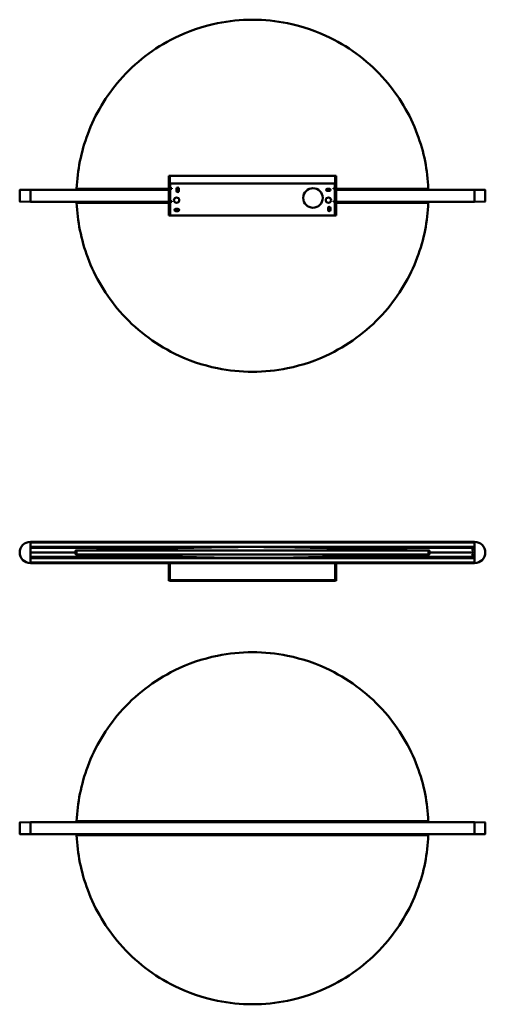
# Model space of a CAD drawing. Header units: millimetres. Extents: x 396 to 2742, y 163 to 2400.
# Tile 1 of 2: x 396 to 1454, y 163 to 2400. Entities that reach past the tile are written whole.
import ezdxf

# ---------------------------------------------------------------- set-up
doc = ezdxf.new("R2010")
doc.units = ezdxf.units.MM
doc.header["$LTSCALE"] = 10
doc.layers.add('Visibile (ISO)', color=7, linetype='Continuous', lineweight=50)

msp = doc.modelspace()

# ---------------------------------------------------------------- linework, layer by layer
at = {"layer": 'Visibile (ISO)'}
for p, q in [((734.9, 2044.8), (734.9, 2044.3)), ((734.9, 2044.8), (736.4, 2044.8)), ((734.9, 2026.6), (734.9, 2044.3)), ((736.4, 2044.3), (736.4, 2044.8)), ((736.4, 2044.3), (736.4, 2026.6)), ((736.9, 2044.8), (1112.9, 2044.8)), ((736.9, 2043.3), (736.9, 2044.7)), ((736.9, 2044.3), (736.9, 2027.6)), ((1112.9, 2027.6), (1112.9, 2044.3)), ((1113, 2044.7), (1113, 2043.3)), ((1113.4, 2044.8), (1113.4, 2044.3)), ((1113.4, 2044.8), (1114.9, 2044.8)), ((1113.4, 2026.6), (1113.4, 2044.3)), ((1114.9, 2044.3), (1114.9, 2044.8)), ((1114.9, 2044.3), (1114.9, 2026.6)), ((395.9, 2013.2), (419.9, 2013.4)), ((419.9, 2013.4), (419.9, 2013.2)), ((419.9, 2013.4), (734.9, 2013.4)), ((734.9, 2026.6), (734.9, 1954.8)), ((736.4, 2026.6), (734.9, 2026.6)), ((736.4, 2026.6), (736.4, 1954.8)), ((1112.9, 2027.6), (736.9, 2027.6)), ((736.9, 2027.6), (736.9, 2026.4)), ((736.9, 2026.4), (738.5, 2026.4)), ((737.4, 2023.9), (737.4, 2023.3)), ((737.4, 2016.8), (737.4, 2023.3)), ((737.4, 2016.8), (741.2, 2016.8)), ((737.4, 1987.8), (737.4, 2015.3)), ((740.4, 2015.3), (737.4, 2015.3)), ((741.2, 2015.3), (740.4, 2015.3)), ((741.2, 2016.8), (741.2, 2015.3)), ((752.4, 2010.8), (752.4, 2015.8)), ((757.4, 2015.8), (757.4, 2010.8)), ((1094.9, 2015.8), (1099.9, 2015.8)), ((1108.7, 2016.8), (1112.4, 2016.8)), ((1108.7, 2015.3), (1108.7, 2016.8)), ((1109.4, 2015.3), (1108.7, 2015.3)), ((1109.4, 2015.3), (1112.4, 2015.3)), ((1111.3, 2026.4), (1112.9, 2026.4)), ((1112.4, 2023.3), (1112.4, 2023.9)), ((1112.4, 2023.3), (1112.4, 2016.8)), ((1112.4, 1987.8), (1112.4, 2015.3)), ((1112.9, 2026.4), (1112.9, 2027.6)), ((1113.4, 1954.8), (1113.4, 2026.6)), ((1114.9, 2026.6), (1113.4, 2026.6)), ((1114.9, 1954.8), (1114.9, 2026.6)), ((1114.9, 2013.4), (1429.9, 2013.4)), ((1429.9, 2013.4), (1429.9, 2013.2)), ((1429.9, 2013.4), (1453.9, 2013.2)), ((395.7, 1986.7), (395.7, 2013)), ((419.9, 1986.4), (419.9, 2013.2)), ((419.9, 2013.2), (419.9, 1986.5)), ((1099.9, 2010.8), (1094.9, 2010.8)), ((1429.9, 1986.4), (1429.9, 2013.2)), ((1429.9, 1986.5), (1429.9, 2013.2)), ((1454.2, 1986.7), (1454.2, 2013)), ((419.9, 1986.2), (395.9, 1986.4)), ((419.9, 1986.4), (419.9, 1986.2)), ((734.9, 1986.2), (419.9, 1986.2)), ((737.4, 1987.8), (740.4, 1987.8)), ((737.4, 1957.8), (737.4, 1986.3)), ((741.2, 1986.3), (737.4, 1986.3)), ((740.4, 1987.8), (741.2, 1987.8)), ((741.2, 1987.8), (741.2, 1986.3)), ((750.4, 1969.8), (755.4, 1969.8)), ((1096.9, 1967.3), (1096.9, 1972.3)), ((1101.9, 1972.3), (1101.9, 1967.3)), ((1108.7, 1987.8), (1109.4, 1987.8)), ((1108.7, 1986.3), (1108.7, 1987.8)), ((1112.4, 1986.3), (1108.7, 1986.3)), ((1112.4, 1987.8), (1109.4, 1987.8)), ((1112.4, 1986.3), (1112.4, 1957.8)), ((1429.9, 1986.2), (1114.9, 1986.2)), ((1429.9, 1986.4), (1429.9, 1986.2)), ((1453.9, 1986.4), (1429.9, 1986.2)), ((736.4, 1954.8), (734.9, 1954.8)), ((737.4, 1954.8), (736.4, 1954.8)), ((737.4, 1957.8), (737.4, 1954.8)), ((1112.4, 1954.8), (737.4, 1954.8)), ((755.4, 1964.8), (750.4, 1964.8)), ((1112.4, 1954.8), (1112.4, 1957.8)), ((1112.4, 1954.8), (1113.4, 1954.8)), ((1113.4, 1954.8), (1114.9, 1954.8)), ((419.9, 1213.6), (419.9, 1213.4)), ((419.9, 1213.6), (1429.9, 1213.6)), ((419.9, 1213.4), (419.9, 1212.4)), ((419.9, 1165.3), (419.9, 1213.3)), ((1429.9, 1212.2), (419.9, 1212.2)), ((1429.9, 1213.6), (1429.9, 1213.4)), ((1429.9, 1213.4), (1429.9, 1212.4)), ((1429.9, 1213.3), (1429.9, 1165.3)), ((419.9, 1202), (1429.9, 1202)), ((419.9, 1201.8), (419.9, 1200.5)), ((797.3, 1200.3), (419.9, 1200.3)), ((421.1, 1200.1), (419.9, 1200.1)), ((419.9, 1189.6), (522.4, 1189.6)), ((419.9, 1189.6), (522.4, 1189.6)), ((786.1, 1200.1), (420.9, 1200.1)), ((522.4, 1189.6), (522.4, 1193.1)), ((522.4, 1186.1), (522.4, 1189.6)), ((543.3, 1193.8), (522.7, 1193.8)), ((523.4, 1194.1), (559.1, 1194.1)), ((524.9, 1193.6), (525.2, 1193.6)), ((524.9, 1185.1), (524.9, 1193.6)), ((1429.9, 1200.3), (1052.5, 1200.3)), ((1428.9, 1200.1), (1063.8, 1200.1)), ((1290.7, 1194.1), (1326.4, 1194.1)), ((1327.1, 1193.8), (1306.5, 1193.8)), ((1324.6, 1193.6), (1324.9, 1193.6)), ((1324.9, 1185.1), (1324.9, 1193.6)), ((1326.9, 1193.1), (1326.9, 1189.6)), ((1326.9, 1189.6), (1327.4, 1189.6)), ((1326.9, 1189.6), (1326.9, 1186.1)), ((1326.9, 1189.6), (1327.4, 1189.6)), ((1327.4, 1193.1), (1327.4, 1189.6)), ((1327.4, 1189.6), (1327.4, 1186.1)), ((1327.4, 1189.6), (1429.9, 1189.6)), ((1327.4, 1189.6), (1429.9, 1189.6)), ((1425.6, 1194.7), (1424.3, 1194.7)), ((1429.9, 1200.1), (1428.8, 1200.1)), ((1429.9, 1201.8), (1429.9, 1200.5)), ((419.9, 1178.6), (429.7, 1178.7)), ((419.9, 1178.4), (797.3, 1178.4)), ((419.9, 1178.2), (419.9, 1176.9)), ((1429.9, 1176.7), (419.9, 1176.7)), ((419.9, 1166.5), (1429.9, 1166.5)), ((419.9, 1166.3), (419.9, 1165.3)), ((419.9, 1165.3), (419.9, 1165.1)), ((737.9, 1165.1), (419.9, 1165.1)), ((766, 1179.1), (420.9, 1179.1)), ((429.9, 1178.9), (429.9, 1179.1)), ((527.5, 1185.1), (523.4, 1185.1)), ((524.9, 1185.1), (525.2, 1185.1)), ((737.9, 1165.1), (737.9, 1164.6)), ((737.9, 1165.1), (738.9, 1165.1)), ((738.9, 1165.1), (1111, 1165.1)), ((1052.5, 1178.4), (1429.9, 1178.4)), ((1428.9, 1179.1), (1083.9, 1179.1)), ((1111, 1165.1), (1111.9, 1165.1)), ((1429.9, 1165.1), (1111.9, 1165.1)), ((1111.9, 1164.6), (1111.9, 1165.1)), ((1326.4, 1185.1), (1322.4, 1185.1)), ((1324.6, 1185.1), (1324.9, 1185.1)), ((1419.9, 1179.1), (1419.9, 1178.9)), ((1420.1, 1178.7), (1429.9, 1178.6)), ((1425.7, 1184), (1424.2, 1184)), ((1429.9, 1178.2), (1429.9, 1176.9)), ((1429.9, 1166.3), (1429.9, 1165.3)), ((1429.9, 1165.3), (1429.9, 1165.1)), ((734.9, 1162.1), (734.9, 1152)), ((736.4, 1162.1), (734.9, 1162.1)), ((734.9, 1152), (734.9, 1150.3)), ((734.9, 1125.1), (734.9, 1150.3)), ((736.4, 1162.1), (736.4, 1152)), ((736.4, 1150.3), (736.4, 1152)), ((736.4, 1150.3), (736.4, 1125.1)), ((736.9, 1162.1), (736.9, 1152)), ((736.9, 1151.1), (736.9, 1151.6)), ((736.9, 1150.3), (736.9, 1126.5)), ((1112.9, 1162.1), (1112.9, 1152)), ((1112.9, 1126.5), (1112.9, 1150.3)), ((1113, 1151.6), (1113, 1151.1)), ((1113.4, 1162.1), (1113.4, 1152)), ((1114.9, 1162.1), (1113.4, 1162.1)), ((1113.4, 1152), (1113.4, 1150.3)), ((1113.4, 1125.1), (1113.4, 1150.3)), ((1114.9, 1152), (1114.9, 1162.1)), ((1114.9, 1150.3), (1114.9, 1152)), ((1114.9, 1150.3), (1114.9, 1125.1)), ((736.4, 1125.1), (734.9, 1125.1)), ((1112.9, 1126.5), (736.9, 1126.5)), ((737.4, 1126.5), (737.4, 1125.6)), ((737.4, 1125.6), (737.4, 1125.2)), ((737.4, 1125.2), (737.4, 1125.1)), ((737.4, 1125.1), (1112.4, 1125.1)), ((1112.4, 1125.6), (1112.4, 1126.5)), ((1112.4, 1125.2), (1112.4, 1125.6)), ((1112.4, 1125.1), (1112.4, 1125.2)), ((1114.9, 1125.1), (1113.4, 1125.1)), ((395.7, 575.9), (395.7, 549.6)), ((395.9, 576.2), (419.9, 576.4)), ((419.9, 576.4), (419.9, 576.2)), ((419.9, 576.4), (1429.9, 576.4)), ((419.9, 549.4), (419.9, 576.2)), ((419.9, 576.1), (419.9, 549.4)), ((1429.9, 576.4), (1429.9, 576.2)), ((1429.9, 576.4), (1453.9, 576.2)), ((1429.9, 549.4), (1429.9, 576.2)), ((1429.9, 549.4), (1429.9, 576.1)), ((1454.2, 575.9), (1454.2, 549.6)), ((419.9, 549.2), (395.9, 549.4)), ((419.9, 549.4), (419.9, 549.2)), ((1429.9, 549.2), (419.9, 549.2)), ((1429.9, 549.4), (1429.9, 549.2)), ((1453.9, 549.4), (1429.9, 549.2))]:
    msp.add_line(p, q, dxfattribs=at)
for centre, radius in [((1062.4, 1994.8), 22.2), ((752.4, 1989.8), 6), ((1097.4, 1989.8), 6), ((1424.9, 1195.1), 0.75), ((1424.9, 1184.1), 0.75)]:
    msp.add_circle(centre, radius, dxfattribs=at)
for centre, radius, start, end in [((924.9, 1999.8), 400, 177.7076, 178.0516), ((754.9, 2015.8), 2.5, 0, 180), ((1094.9, 2013.3), 2.5, 90, 270), ((1099.9, 2013.3), 2.5, 270, 90), ((924.9, 1999.8), 400, 1.9484, 2.2924), ((395.9, 2013), 0.25, 90.5, 180), ((754.9, 2010.8), 2.5, 180, 0), ((1453.9, 2013), 0.25, 0, 89.5), ((395.9, 1986.7), 0.25, 180, 269.5), ((924.9, 1999.8), 400, 181.9484, 182.2924), ((750.4, 1967.3), 2.5, 90, 270), ((755.4, 1967.3), 2.5, 270, 90), ((1099.4, 1972.3), 2.5, 0, 180), ((924.9, 1999.8), 400, 357.7076, 358.0516), ((1453.9, 1986.7), 0.25, 270.5, 0), ((1099.4, 1967.3), 2.5, 180, 0), ((419.9, 1189.3), 24.2, 90, 270), ((1429.9, 1189.3), 24.2, 270, 90), ((420.9, 1199.1), 1, 90, 180), ((523.4, 1193.1), 1, 90, 180), ((523.4, 1186.1), 1, 180, 270), ((1325.9, 1186.1), 1, 270, 0), ((1326.4, 1193.1), 1, 0, 90), ((1326.4, 1186.1), 1, 270, 0), ((1325.9, 1193.1), 1, 0, 45.2349), ((1428.9, 1199.1), 1, 0, 90), ((420.9, 1180.1), 1, 180, 270), ((429.7, 1178.9), 0.2, 270.5, 0), ((1420.1, 1178.9), 0.2, 180, 269.5), ((1428.9, 1180.1), 1, 270, 0), ((395.9, 575.9), 0.25, 90.5, 180), ((924.9, 562.8), 400, 177.7076, 178.0516), ((924.9, 562.8), 400, 1.9484, 2.2924), ((1453.9, 575.9), 0.25, 0, 89.5), ((395.9, 549.6), 0.25, 180, 269.5), ((924.9, 562.8), 400, 181.9484, 182.2924), ((924.9, 562.8), 400, 357.7076, 358.0516), ((1453.9, 549.6), 0.25, 270.5, 0)]:
    msp.add_arc(centre, radius, start, end, dxfattribs=at)
for centre, ratio, start_param, end_param in [((742.4, 2024.6), 0.573576, 2.435729, 2.714514), ((1107.4, 2024.6), 0.573576, 0.427079, 0.705864), ((742.4, 1124.7), 0.819152, 2.674938, 2.714514), ((1107.4, 1124.7), 0.819152, 0.427079, 0.466655)]:
    msp.add_ellipse(centre, major_axis=(5, 0), ratio=ratio, start_param=start_param, end_param=end_param, dxfattribs=at)
for points, knots in [([(1324.6, 2015.8), (1323.8, 2036.8), (1321.3, 2057.6), (1313, 2099.2), (1307.1, 2119.9), (1282.7, 2185), (1258, 2226.5), (1191.6, 2302.6), (1149.1, 2335.3), (1070.8, 2373.8), (1038.4, 2384.9), (978.5, 2397.1), (951.8, 2399.8), (898.1, 2399.8), (871.3, 2397.1), (811.5, 2384.9), (779, 2373.8), (700.7, 2335.3), (658.2, 2302.6), (591.9, 2226.5), (567.1, 2185), (542.8, 2119.9), (536.9, 2099.2), (528.6, 2057.6), (526.1, 2036.8), (525.2, 2015.8)], [0.00008, 0.00008, 0.00008, 0.00008, 6.282465, 6.282465, 12.731441, 12.731441, 27.112531, 27.112531, 43.029134, 43.029134, 53.285774, 53.285774, 61.338384, 61.338384, 69.391019, 69.391019, 79.648371, 79.648371, 95.564851, 95.564851, 109.946007, 109.946007, 116.394656, 116.394656, 122.676683, 122.676683, 122.676683, 122.676683]), ([(736.9, 2043.7), (736.7, 2043.9), (736.6, 2044.2), (736.5, 2044.4), (736.5, 2044.6), (736.4, 2044.7), (736.4, 2044.8)], [0.5254852, 0.5254852, 0.5254852, 0.5254852, 0.7838691, 0.7838691, 0.7838691, 1, 1, 1, 1]), ([(525.2, 2015.8), (530.6, 2015.8), (535.9, 2015.8), (541.3, 2015.8), (558.9, 2015.9), (576.9, 2015.8), (594.7, 2015.8), (608.8, 2015.8), (622.9, 2015.8), (637, 2015.8), (660.4, 2015.8), (684, 2015.8), (707.4, 2015.8), (716, 2015.8), (724.6, 2015.8), (733.1, 2015.8), (733.7, 2015.8), (734.3, 2015.8), (734.9, 2015.8)], [-799.359743, -799.359743, -799.359743, -799.359743, -783.201423, -783.201423, -783.201423, -729.898409, -729.898409, -729.898409, -687.485951, -687.485951, -687.485951, -617.200734, -617.200734, -617.200734, -591.474699, -591.474699, -591.474699, -589.6985, -589.6985, -589.6985, -589.6985]), ([(737.4, 2023.9), (737.4, 2024), (737.4, 2024.1), (737.4, 2024.3), (737.4, 2024.5), (737.5, 2024.9), (737.5, 2025.1), (737.6, 2025.4), (737.7, 2025.6), (737.9, 2025.8)], [2.4312271, 2.4312271, 2.4312271, 2.4312271, 2.4539443, 2.4539443, 2.512012, 2.512012, 2.5700797, 2.5700797, 2.6558897, 2.6558897, 2.6558897, 2.6558897]), ([(1112, 2025.8), (1112.1, 2025.6), (1112.2, 2025.4), (1112.3, 2025.1), (1112.3, 2024.9), (1112.4, 2024.5), (1112.4, 2024.3), (1112.4, 2024.1), (1112.4, 2024), (1112.4, 2023.9)], [1.7381411, 1.7381411, 1.7381411, 1.7381411, 1.8239511, 1.8239511, 1.8820188, 1.8820188, 1.9400865, 1.9400865, 1.9628037, 1.9628037, 1.9628037, 1.9628037]), ([(1114.9, 2015.8), (1115.5, 2015.8), (1116.1, 2015.8), (1116.7, 2015.8), (1148.7, 2015.8), (1180.8, 2015.8), (1212.8, 2015.8), (1220.3, 2015.8), (1227.7, 2015.8), (1235.2, 2015.8), (1259.6, 2015.8), (1284.3, 2015.9), (1308.6, 2015.8), (1312.4, 2015.8), (1316.2, 2015.8), (1320, 2015.8), (1321.6, 2015.8), (1323.1, 2015.8), (1324.6, 2015.8)], [-209.674997, -209.674997, -209.674997, -209.674997, -207.895024, -207.895024, -207.895024, -111.803228, -111.803228, -111.803228, -89.409604, -89.409604, -89.409604, -16.098218, -16.098218, -16.098218, -4.555017, -4.555017, -4.555017, 0, 0, 0, 0]), ([(734.9, 1983.8), (734.3, 1983.8), (733.7, 1983.8), (733.1, 1983.8), (701.1, 1983.8), (669, 1983.8), (637, 1983.8), (629.6, 1983.8), (622.1, 1983.8), (614.7, 1983.8), (590.2, 1983.8), (565.5, 1983.8), (541.3, 1983.8), (537.5, 1983.8), (533.6, 1983.8), (529.8, 1983.8), (528.3, 1983.8), (526.8, 1983.8), (525.2, 1983.8)], [-209.674989, -209.674989, -209.674989, -209.674989, -207.895024, -207.895024, -207.895024, -111.803228, -111.803228, -111.803228, -89.409603, -89.409603, -89.409603, -16.098218, -16.098218, -16.098218, -4.555016, -4.555016, -4.555016, 0, 0, 0, 0]), ([(525.2, 1983.8), (526.1, 1962.9), (528.6, 1942.1), (536.9, 1900.5), (542.8, 1879.8), (567.1, 1814.7), (591.9, 1773.2), (658.2, 1697), (700.7, 1664.4), (779, 1625.8), (811.5, 1614.7), (871.3, 1602.5), (898.1, 1599.8), (951.8, 1599.8), (978.5, 1602.5), (1038.4, 1614.7), (1070.9, 1625.8), (1149.1, 1664.4), (1191.6, 1697), (1258, 1773.2), (1282.7, 1814.7), (1307.1, 1879.8), (1313, 1900.5), (1321.3, 1942.1), (1323.8, 1962.9), (1324.6, 1983.8)], [0.00008, 0.00008, 0.00008, 0.00008, 6.282465, 6.282465, 12.731441, 12.731441, 27.112531, 27.112531, 43.029134, 43.029134, 53.285774, 53.285774, 61.338384, 61.338384, 69.391019, 69.391019, 79.648371, 79.648371, 95.564851, 95.564851, 109.946007, 109.946007, 116.394656, 116.394656, 122.676683, 122.676683, 122.676683, 122.676683]), ([(1324.6, 1983.8), (1319.2, 1983.8), (1313.9, 1983.8), (1308.6, 1983.8), (1290.9, 1983.8), (1272.9, 1983.8), (1255.1, 1983.8), (1241, 1983.8), (1226.9, 1983.8), (1212.8, 1983.8), (1189.4, 1983.9), (1165.9, 1983.8), (1142.4, 1983.8), (1133.9, 1983.8), (1125.3, 1983.8), (1116.7, 1983.8), (1116.1, 1983.8), (1115.5, 1983.8), (1114.9, 1983.8)], [-799.359743, -799.359743, -799.359743, -799.359743, -783.201423, -783.201423, -783.201423, -729.898409, -729.898409, -729.898409, -687.485951, -687.485951, -687.485951, -617.200736, -617.200736, -617.200736, -591.474699, -591.474699, -591.474699, -589.698492, -589.698492, -589.698492, -589.698492]), ([(525.2, 1193.6), (526.1, 1193.6), (528.6, 1193.6), (536.9, 1193.6), (542.8, 1193.6), (567.1, 1193.6), (591.9, 1193.6), (658.2, 1193.6), (700.7, 1193.6), (779, 1193.6), (811.5, 1193.6), (871.3, 1193.6), (898.1, 1193.6), (951.8, 1193.6), (978.5, 1193.6), (1038.4, 1193.6), (1070.8, 1193.6), (1149.1, 1193.6), (1191.6, 1193.6), (1258, 1193.6), (1282.7, 1193.6), (1307.1, 1193.6), (1313, 1193.6), (1321.3, 1193.6), (1323.8, 1193.6), (1324.6, 1193.6)], [0.000082, 0.000082, 0.000082, 0.000082, 6.282118, 6.282118, 12.730779, 12.730779, 27.111959, 27.111959, 43.028466, 43.028466, 53.285836, 53.285836, 61.338484, 61.338484, 69.391108, 69.391108, 79.647764, 79.647764, 95.564394, 95.564394, 109.945509, 109.945509, 116.394496, 116.394496, 122.676891, 122.676891, 122.676891, 122.676891]), ([(525.7, 1193.6), (528.4, 1193.6), (532.9, 1193.6), (544.4, 1193.8), (550.4, 1193.9), (565.4, 1194.2), (574.6, 1194.4), (594, 1194.9), (604, 1195.1), (628, 1195.8), (642.3, 1196.2), (673.2, 1197.1), (689.8, 1197.5), (728, 1198.6), (749.9, 1199.2), (798.2, 1200.4), (824.8, 1200.9), (878.7, 1201.7), (906.1, 1201.9), (956.8, 1201.8), (980.1, 1201.6), (1026.9, 1200.9), (1050.5, 1200.4), (1100.5, 1199.2), (1127.1, 1198.5), (1178.6, 1197), (1203.8, 1196.3), (1244.8, 1195.2), (1261.6, 1194.7), (1287.3, 1194.1), (1296.9, 1194), (1310.9, 1193.7), (1316.4, 1193.7), (1321.7, 1193.6), (1323.1, 1193.6), (1324.2, 1193.6)], [0, 0, 0, 0, 3.947631, 3.947631, 7.265209, 7.265209, 11.031311, 11.031311, 14.601857, 14.601857, 19.356967, 19.356967, 24.609366, 24.609366, 31.358552, 31.358552, 39.447612, 39.447612, 47.6419, 47.6419, 54.640446, 54.640446, 61.800378, 61.800378, 70.004667, 70.004667, 78.034074, 78.034074, 83.964938, 83.964938, 88.422286, 88.422286, 91.962921, 91.962921, 93.571519, 93.571519, 93.571519, 93.571519]), ([(525.7, 1193.6), (528.4, 1193.6), (532.9, 1193.6), (540.5, 1193.8), (541.9, 1193.8), (543.3, 1193.8)], [0, 0, 0, 0, 3.957282, 3.957282, 4.784228, 4.784228, 4.784228, 4.784228]), ([(1306.5, 1193.8), (1312, 1193.7), (1316.8, 1193.6), (1321.7, 1193.6), (1323, 1193.6), (1324.1, 1193.6)], [88.780366, 88.780366, 88.780366, 88.780366, 91.976392, 91.976392, 93.548674, 93.548674, 93.548674, 93.548674]), ([(1324.6, 1185.1), (1323.8, 1185.1), (1321.3, 1185.1), (1313, 1185.1), (1307.1, 1185.1), (1282.7, 1185.1), (1258, 1185.1), (1191.6, 1185.1), (1149.1, 1185.1), (1070.8, 1185.1), (1038.4, 1185.1), (978.5, 1185.1), (951.8, 1185.1), (898.1, 1185.1), (871.3, 1185.1), (811.5, 1185.1), (779, 1185.1), (700.7, 1185.1), (658.2, 1185.1), (591.9, 1185.1), (567.1, 1185.1), (542.8, 1185.1), (536.9, 1185.1), (528.6, 1185.1), (526.1, 1185.1), (525.2, 1185.1)], [0.00008, 0.00008, 0.00008, 0.00008, 6.282465, 6.282465, 12.731441, 12.731441, 27.112531, 27.112531, 43.029134, 43.029134, 53.285774, 53.285774, 61.338384, 61.338384, 69.391019, 69.391019, 79.648371, 79.648371, 95.564851, 95.564851, 109.946007, 109.946007, 116.394656, 116.394656, 122.676683, 122.676683, 122.676683, 122.676683]), ([(1324.2, 1185.1), (1321.4, 1185.1), (1316.9, 1185), (1305.4, 1184.9), (1299.3, 1184.8), (1284.4, 1184.5), (1275.2, 1184.3), (1255.8, 1183.8), (1245.8, 1183.5), (1221.8, 1182.9), (1207.4, 1182.5), (1176.5, 1181.6), (1159.9, 1181.1), (1121.6, 1180.1), (1099.7, 1179.5), (1051.3, 1178.3), (1024.7, 1177.7), (970.8, 1177), (943.4, 1176.8), (892.8, 1176.9), (869.5, 1177.1), (822.7, 1177.8), (799.1, 1178.3), (749, 1179.5), (722.5, 1180.2), (671, 1181.7), (645.7, 1182.4), (604.9, 1183.5), (588, 1184), (562.5, 1184.5), (552.9, 1184.7), (538.9, 1185), (533.4, 1185), (528.1, 1185.1), (526.8, 1185.1), (525.7, 1185.1)], [0, 0, 0, 0, 3.957282, 3.957282, 7.279415, 7.279415, 11.041336, 11.041336, 14.610082, 14.610082, 19.371206, 19.371206, 24.62908, 24.62908, 31.389472, 31.389472, 39.47799, 39.47799, 47.667717, 47.667717, 54.663117, 54.663117, 61.826494, 61.826494, 70.034682, 70.034682, 78.06325, 78.06325, 83.981261, 83.981261, 88.432361, 88.432361, 91.976392, 91.976392, 93.571398, 93.571398, 93.571398, 93.571398]), ([(736.1, 1164.5), (736.2, 1164.5), (736.2, 1164.6), (736.2, 1164.6), (736.7, 1164.9), (737.3, 1165.1), (737.9, 1165.1)], [-0.4257437, -0.4257437, -0.4257437, -0.4257437, -0.3972111, -0.3972111, -0.3972111, 0, 0, 0, 0]), ([(737, 1163.3), (736.8, 1163.1), (736.6, 1162.9), (736.5, 1162.6), (736.5, 1162.5), (736.4, 1162.3), (736.4, 1162.1)], [0.4257437, 0.4257437, 0.4257437, 0.4257437, 0.7838691, 0.7838691, 0.7838691, 1, 1, 1, 1]), ([(737.9, 1164.6), (737.7, 1164.4), (737.5, 1164.1), (737.4, 1163.8), (737.3, 1163.7), (737.3, 1163.5), (737.2, 1163.4)], [-0.626759, -0.626759, -0.626759, -0.626759, -0.3602766, -0.3602766, -0.3602766, -0.2742272, -0.2742272, -0.2742272, -0.2742272]), ([(1112.6, 1163.4), (1112.5, 1163.8), (1112.3, 1164.1), (1112.1, 1164.4), (1112.1, 1164.5), (1112, 1164.6), (1111.9, 1164.6)], [-0.7362902, -0.7362902, -0.7362902, -0.7362902, -0.4714139, -0.4714139, -0.4714139, -0.3832531, -0.3832531, -0.3832531, -0.3832531]), ([(1113.7, 1164.5), (1114, 1164.3), (1114.3, 1164), (1114.5, 1163.7), (1114.7, 1163.2), (1114.9, 1162.7), (1114.9, 1162.1)], [-0.5742563, -0.5742563, -0.5742563, -0.5742563, -0.3390653, -0.3390653, -0.3390653, 0, 0, 0, 0]), ([(737.4, 1125.2), (737.4, 1125.2), (737.4, 1125.2), (737.4, 1125.3), (737.4, 1125.3), (737.5, 1125.5), (737.5, 1125.6), (737.6, 1125.9), (737.7, 1126.1), (737.9, 1126.4)], [2.4312271, 2.4312271, 2.4312271, 2.4312271, 2.4539443, 2.4539443, 2.512012, 2.512012, 2.5700797, 2.5700797, 2.6558897, 2.6558897, 2.6558897, 2.6558897]), ([(1112, 1126.4), (1112.1, 1126.1), (1112.2, 1125.9), (1112.3, 1125.6), (1112.3, 1125.5), (1112.4, 1125.3), (1112.4, 1125.3), (1112.4, 1125.2), (1112.4, 1125.2), (1112.4, 1125.2)], [1.7381411, 1.7381411, 1.7381411, 1.7381411, 1.8239511, 1.8239511, 1.8820188, 1.8820188, 1.9400865, 1.9400865, 1.9628037, 1.9628037, 1.9628037, 1.9628037]), ([(1324.6, 578.8), (1323.8, 599.7), (1321.3, 620.5), (1313, 662.1), (1307.1, 682.9), (1282.7, 747.9), (1258, 789.4), (1191.6, 865.6), (1149.1, 898.2), (1070.9, 936.8), (1038.4, 947.9), (978.5, 960.1), (951.8, 962.8), (898.1, 962.8), (871.3, 960.1), (811.5, 947.9), (779, 936.8), (700.7, 898.2), (658.2, 865.6), (591.9, 789.4), (567.1, 747.9), (542.8, 682.9), (536.9, 662.1), (528.6, 620.5), (526.1, 599.7), (525.2, 578.8)], [0.000082, 0.000082, 0.000082, 0.000082, 6.282134, 6.282134, 12.730811, 12.730811, 27.11199, 27.11199, 43.028496, 43.028496, 53.285857, 53.285857, 61.338502, 61.338502, 69.391129, 69.391129, 79.647795, 79.647795, 95.564425, 95.564425, 109.945541, 109.945541, 116.394512, 116.394512, 122.676891, 122.676891, 122.676891, 122.676891]), ([(525.2, 578.8), (530.6, 578.8), (535.9, 578.8), (541.3, 578.8), (558.9, 578.8), (576.9, 578.8), (594.7, 578.8), (608.8, 578.8), (622.9, 578.8), (637, 578.8), (660.4, 578.8), (684, 578.8), (707.4, 578.8), (716, 578.8), (724.6, 578.8), (733.1, 578.8), (765.1, 578.8), (797, 578.8), (829, 578.8), (840.5, 578.8), (852, 578.8), (863.6, 578.8), (884, 578.8), (904.5, 578.8), (924.9, 578.8), (939, 578.8), (953.2, 578.8), (967.3, 578.8), (985.2, 578.8), (1003, 578.8), (1020.9, 578.8), (1045.3, 578.8), (1069.6, 578.8), (1094, 578.8), (1101.6, 578.8), (1109.1, 578.8), (1116.7, 578.8), (1148.7, 578.8), (1180.8, 578.8), (1212.8, 578.8), (1220.3, 578.8), (1227.7, 578.8), (1235.2, 578.8), (1259.6, 578.8), (1284.3, 578.8), (1308.6, 578.8), (1312.4, 578.8), (1316.2, 578.8), (1320, 578.8), (1321.6, 578.8), (1323.1, 578.8), (1324.6, 578.8)], [-799.359559, -799.359559, -799.359559, -799.359559, -783.205049, -783.205049, -783.205049, -729.884559, -729.884559, -729.884559, -687.487998, -687.487998, -687.487998, -617.158866, -617.158866, -617.158866, -591.476832, -591.476832, -591.476832, -495.626296, -495.626296, -495.626296, -461.022736, -461.022736, -461.022736, -399.680951, -399.680951, -399.680951, -357.295901, -357.295901, -357.295901, -303.754605, -303.754605, -303.754605, -230.604849, -230.604849, -230.604849, -207.897178, -207.897178, -207.897178, -111.80532, -111.80532, -111.80532, -89.431648, -89.431648, -89.431648, -16.101739, -16.101739, -16.101739, -4.562289, -4.562289, -4.562289, 0, 0, 0, 0]), ([(525.2, 546.8), (526.1, 525.8), (528.6, 505), (536.9, 463.4), (542.8, 442.7), (567.1, 377.6), (591.9, 336.1), (658.2, 260), (700.7, 227.3), (779, 188.8), (811.5, 177.7), (871.3, 165.5), (898.1, 162.8), (951.8, 162.8), (978.5, 165.5), (1038.4, 177.7), (1070.8, 188.8), (1149.1, 227.3), (1191.6, 260), (1258, 336.1), (1282.7, 377.6), (1307.1, 442.7), (1313, 463.4), (1321.3, 505), (1323.8, 525.8), (1324.6, 546.8)], [0.000082, 0.000082, 0.000082, 0.000082, 6.282118, 6.282118, 12.730779, 12.730779, 27.111959, 27.111959, 43.028466, 43.028466, 53.285836, 53.285836, 61.338484, 61.338484, 69.391108, 69.391108, 79.647764, 79.647764, 95.564394, 95.564394, 109.945509, 109.945509, 116.394496, 116.394496, 122.676891, 122.676891, 122.676891, 122.676891]), ([(1324.6, 546.8), (1319.2, 546.8), (1313.9, 546.8), (1308.6, 546.8), (1290.9, 546.8), (1272.9, 546.8), (1255.1, 546.8), (1241, 546.8), (1226.9, 546.8), (1212.8, 546.8), (1189.4, 546.8), (1165.8, 546.8), (1142.4, 546.8), (1133.8, 546.8), (1125.3, 546.8), (1116.7, 546.8), (1084.7, 546.8), (1052.8, 546.8), (1020.9, 546.8), (1009.3, 546.8), (997.8, 546.8), (986.3, 546.8), (965.8, 546.8), (945.4, 546.8), (924.9, 546.8), (910.8, 546.8), (896.7, 546.8), (882.5, 546.8), (864.7, 546.8), (846.8, 546.8), (829, 546.8), (804.6, 546.8), (780.2, 546.8), (755.8, 546.8), (748.3, 546.8), (740.7, 546.8), (733.1, 546.8), (701.1, 546.8), (669, 546.8), (637, 546.8), (629.6, 546.8), (622.1, 546.8), (614.7, 546.8), (590.2, 546.8), (565.5, 546.8), (541.3, 546.8), (537.5, 546.8), (533.7, 546.8), (529.8, 546.8), (528.3, 546.8), (526.8, 546.8), (525.2, 546.8)], [-799.359744, -799.359744, -799.359744, -799.359744, -783.205436, -783.205436, -783.205436, -729.882791, -729.882791, -729.882791, -687.488382, -687.488382, -687.488382, -617.153202, -617.153202, -617.153202, -591.477205, -591.477205, -591.477205, -495.626678, -495.626678, -495.626678, -461.026207, -461.026207, -461.026207, -399.681335, -399.681335, -399.681335, -357.30076, -357.30076, -357.30076, -303.754991, -303.754991, -303.754991, -230.607871, -230.607871, -230.607871, -207.897559, -207.897559, -207.897559, -111.805696, -111.805696, -111.805696, -89.433848, -89.433848, -89.433848, -16.102118, -16.102118, -16.102118, -4.563043, -4.563043, -4.563043, -0.000184, -0.000184, -0.000184, -0.000184])]:
    msp.add_open_spline(points, degree=3, knots=knots, dxfattribs=at)
for points in [[(736.9, 2044.3), (736.8, 2044.6), (736.8, 2044.8), (736.9, 2044.8)], [(736.9, 2043.3), (736.9, 2043.2), (736.9, 2043.2), (736.9, 2043.1)], [(1112.9, 2044.8), (1113, 2044.8), (1113, 2044.6), (1112.9, 2044.3)], [(1112.9, 2043.1), (1113, 2043.2), (1113, 2043.2), (1113, 2043.3)], [(1113.4, 2044.8), (1113.4, 2044.6), (1113.2, 2044.2), (1113, 2043.7)], [(525.7, 1193.6), (525.5, 1193.6), (525.4, 1193.6), (525.2, 1193.6)], [(734.9, 1162.1), (734.9, 1163.1), (735.4, 1164), (736.1, 1164.5)], [(737.2, 1163.4), (737.1, 1163), (737, 1162.6), (736.9, 1162.1)], [(737.2, 1163.4), (737.1, 1163.4), (737.1, 1163.3), (737, 1163.3)], [(737.9, 1164.6), (737.9, 1164.7), (738, 1164.7), (738, 1164.7)], [(738, 1164.7), (738.3, 1165), (738.6, 1165.1), (738.9, 1165.1)], [(1111, 1165.1), (1111.3, 1165.1), (1111.6, 1165), (1111.9, 1164.7)], [(1111.9, 1165.1), (1112.6, 1165.1), (1113.2, 1164.9), (1113.7, 1164.5)], [(1111.9, 1164.7), (1111.9, 1164.7), (1111.9, 1164.7), (1111.9, 1164.6)], [(1112.9, 1162.1), (1112.9, 1162.6), (1112.8, 1163), (1112.6, 1163.4)], [(1112.8, 1163.3), (1112.8, 1163.3), (1112.7, 1163.4), (1112.6, 1163.4)], [(1113.4, 1162.1), (1113.4, 1162.6), (1113.2, 1163), (1112.8, 1163.3)], [(736.9, 1150.3), (736.8, 1150.8), (736.8, 1151.4), (736.9, 1152)], [(736.9, 1152), (736.9, 1151.9), (736.9, 1151.7), (736.9, 1151.6)], [(1113, 1151.6), (1113, 1151.7), (1113, 1151.9), (1112.9, 1152)], [(1112.9, 1152), (1113, 1151.4), (1113, 1150.8), (1112.9, 1150.3)]]:
    msp.add_open_spline(points, degree=3, dxfattribs=at)

doc.saveas('drawing.dxf')
